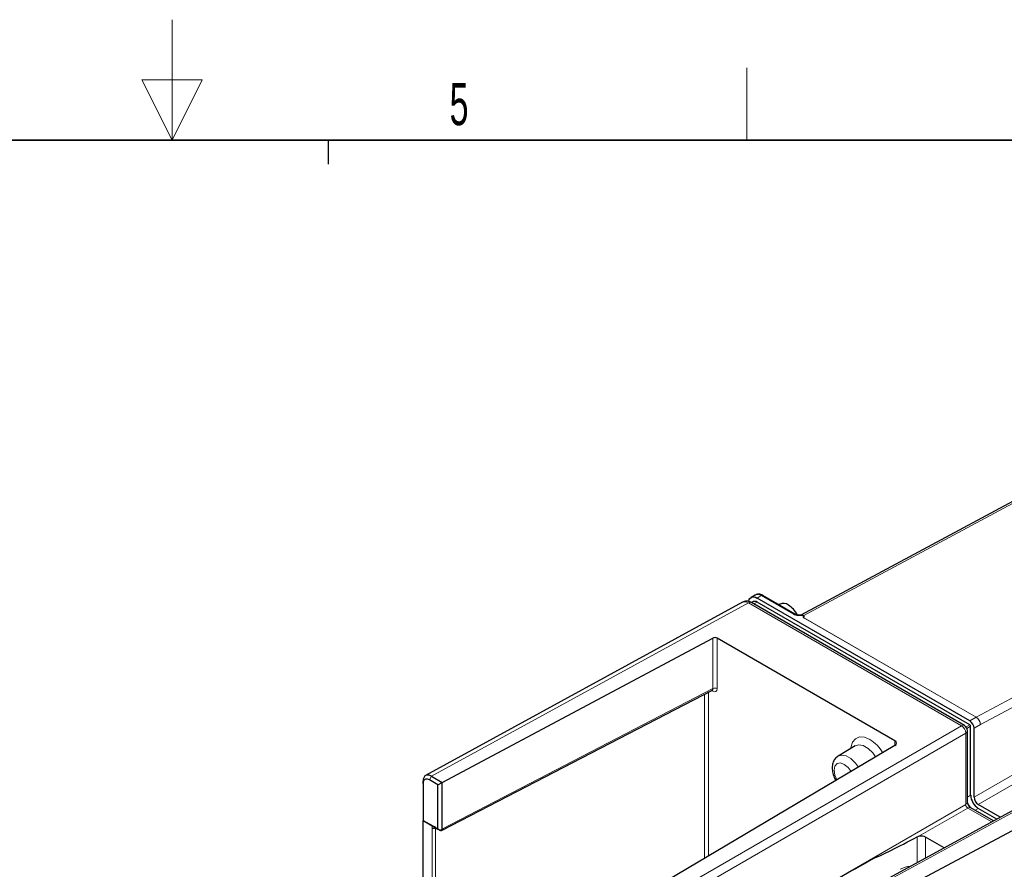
# Paper-space layout 'Blatt2' of a CAD drawing. Header units: millimetres. Extents: x 5 to 418, y 2 to 292.
# Tile 69 of 76: x 204 to 286, y 222 to 292. Entities that reach past the tile are written whole.
import ezdxf

# ---------------------------------------------------------------- set-up
doc = ezdxf.new("R2010")
doc.units = ezdxf.units.MM
doc.layers.add('SLD-0', color=7, linetype='Continuous')
doc.styles.add('SLDTEXTSTYLE0', font='TXT', dxfattribs={"width": 0.605})

psp = doc.layouts.new('Blatt2')

# ---------------------------------------------------------------- linework, layer by layer
at = {"color": 7, "linetype": 'Continuous', "lineweight": 25}
for p, q in [((304.267, 261.842), (269.252, 243.04)), ((265.466, 244.704), (265.113, 244.5)), ((268.776, 243.118), (266.091, 244.667)), ((264.415, 244.108), (238.069, 229.705)), ((282.838, 233.865), (265.151, 244.076)), ((265.313, 244.154), (265.164, 244.068)), ((283.29, 234.246), (265.613, 244.451)), ((283.29, 233.919), (265.613, 244.124)), ((267.518, 243.958), (267.411, 243.906)), ((239.45, 229.143), (261.949, 241.129)), ((277.064, 232.599), (262.298, 241.124)), ((239.441, 225.172), (261.896, 236.812)), ((283.088, 227.512), (283.088, 233.432)), ((283.361, 228.081), (283.361, 233.797)), ((283.644, 227.918), (283.644, 233.633)), ((277.073, 232.202), (255.89, 219.653)), ((273.753, 232.179), (272.345, 231.325)), ((237.859, 229.041), (237.859, 229.245)), ((239.096, 228.939), (238.389, 229.347)), ((238.566, 229.654), (239.45, 229.143)), ((239.096, 228.939), (239.45, 229.143)), ((239.45, 225.287), (239.45, 229.143)), ((237.859, 229.041), (237.859, 225.979)), ((239.096, 225.265), (239.096, 228.939)), ((290.824, 228.978), (266.249, 215.566)), ((285.254, 225.938), (283.369, 227.027)), ((285.825, 226.25), (283.998, 227.305)), ((285.535, 226.091), (283.998, 226.979)), ((237.859, 225.979), (239.096, 225.265)), ((237.859, 225.979), (238.661, 225.516)), ((237.859, 138.566), (237.859, 225.979)), ((237.859, 225.979), (237.859, 225.979)), ((265.79, 213.938), (288.112, 225.829)), ((238.881, 225.389), (239.235, 225.185)), ((239.096, 225.265), (239.165, 225.225)), ((239.244, 225.179), (239.233, 225.186)), ((278.92, 224.61), (279.064, 224.662)), ((281.162, 223.705), (279.617, 224.597))]:
    psp.add_line(p, q, dxfattribs=at)
at = {"color": 7, "linetype": 'Continuous', "lineweight": 18}
for p, q in [((304.516, 261.816), (269.496, 243.012)), ((283.824, 234.554), (319.012, 253.448)), ((319.353, 252.829), (284.168, 233.936)), ((283.644, 227.918), (319.353, 248.532)), ((319.706, 247.92), (283.998, 227.305)), ((265.966, 244.655), (265.613, 244.451)), ((268.651, 243.105), (265.966, 244.655)), ((264.906, 244.054), (238.566, 229.654)), ((282.593, 233.843), (264.906, 244.054)), ((265.613, 244.124), (265.34, 243.967)), ((283.818, 234.55), (269.455, 242.842)), ((269.463, 242.844), (283.824, 234.554)), ((261.949, 236.927), (261.949, 241.129)), ((262.298, 241.124), (262.298, 236.925)), ((239.47, 225.275), (261.949, 236.927)), ((261.242, 222.823), (261.242, 236.473)), ((261.591, 236.654), (261.591, 223.03)), ((261.944, 236.72), (261.838, 236.782)), ((283.29, 234.246), (283.818, 234.55)), ((258.714, 220.033), (282.593, 233.843)), ((282.947, 233.231), (259.147, 219.468)), ((282.947, 227.311), (282.947, 233.231)), ((283.29, 233.919), (282.982, 233.741)), ((283.361, 233.797), (283.052, 233.618)), ((284.168, 233.936), (283.644, 233.633)), ((277.064, 232.196), (277.064, 232.599)), ((238.389, 229.347), (238.566, 229.654)), ((291.068, 228.95), (266.497, 215.54)), ((283.361, 228.081), (283.088, 227.923)), ((270.089, 219.888), (282.947, 227.311)), ((283.124, 227.005), (279.064, 224.662)), ((285.109, 225.859), (283.124, 227.005)), ((283.998, 226.979), (283.725, 226.821)), ((238.605, 198.379), (238.605, 225.34)), ((238.929, 225.361), (238.884, 225.338)), ((238.884, 225.338), (238.884, 198.377)), ((239.233, 225.186), (239.165, 225.225)), ((239.45, 225.287), (239.47, 225.275)), ((278.92, 222.481), (278.92, 224.61)), ((279.617, 224.597), (279.617, 222.862))]:
    psp.add_line(p, q, dxfattribs=at)
at = {"color": 7, "linetype": 'Continuous', "lineweight": 25, "flags": 128}
psp.add_lwpolyline([(264.916, 244.176), (264.919, 244.194), (264.96, 244.324), (265.025, 244.427), (265.113, 244.5), (265.22, 244.54), (265.342, 244.545), (265.475, 244.515), (265.613, 244.451)], dxfattribs=at)
at = {"color": 7, "linetype": 'Continuous', "lineweight": 18, "flags": 128}
for points in [[(273.405, 231.968), (273.413, 232.044), (273.54, 232.47), (273.784, 232.768), (274.125, 232.912), (274.535, 232.891), (274.982, 232.708)], [(275.464, 231.249), (275.221, 231.589), (274.837, 231.963), (274.432, 232.197), (274.049, 232.266), (273.753, 232.179)], [(273.436, 230.047), (273.187, 230.375), (272.861, 230.638), (272.534, 230.751), (272.257, 230.698), (272.073, 230.485), (272.008, 230.145), (272.073, 229.731), (272.239, 229.338)], [(272.342, 231.324), (272.634, 231.41), (273.009, 231.342), (273.407, 231.113), (273.782, 230.747), (274.03, 230.399)]]:
    psp.add_lwpolyline(points, dxfattribs=at)
at = {"color": 7, "linetype": 'Continuous', "lineweight": 18}
for centre, radius, start, end in [((265.673, 244.246), 0.503, 54.38457, 114.30535), ((266.04, 244.553), 0.126, 65.70064, 125.60916), ((265.048, 243.85), 0.248, 65.43548, 124.84096), ((268.723, 243.007), 0.123, 64.51451, 126.45669), ((261.807, 236.73), 0.138, 355.86805, 39.3737), ((262.121, 236.582), 0.386, 62.67826, 116.45563), ((283.964, 234.295), 0.294, 118.45354, 119.83148), ((282.735, 233.639), 0.248, 65.43548, 124.84096), ((282.197, 233.205), 0.751, 1.92962, 58.12757), ((282.841, 233.455), 0.248, 295.20214, 354.57852), ((273.263, 229.961), 3.24, 30.38684, 57.95757), ((282.841, 227.536), 0.248, 295.20214, 354.57852), ((283.265, 226.801), 0.248, 65.42159, 124.79138), ((238.747, 225.614), 0.309, 242.678, 296.45585), ((239.302, 225.309), 0.141, 240.77864, 282.63399), ((239.26, 225.401), 0.246, 317.54367, 329.15889)]:
    psp.add_arc(centre, radius, start, end, dxfattribs=at)
at = {"color": 7, "linetype": 'Continuous', "lineweight": 25}
for centre, radius, start, end in [((265.437, 243.879), 0.302, 54.37995, 114.30914), ((267.789, 243.318), 0.694, 52.51178, 112.92604), ((267.04, 242.032), 2.179, 28.43081, 57.47514), ((282.876, 233.598), 0.768, 2.60491, 57.39454), ((282.588, 233.432), 0.5, 0, 60.00269), ((283.208, 233.79), 0.154, 2.60212, 57.39726), ((284.519, 228.014), 1.53, 199.96536, 219.79753), ((284.743, 228.144), 1.383, 182.60618, 237.39382), ((284.412, 227.953), 0.768, 182.60596, 237.39447)]:
    psp.add_arc(centre, radius, start, end, dxfattribs=at)
at = {"color": 7, "linetype": 'Continuous', "lineweight": 18}
for centre, major_axis, ratio, start_param, end_param in [((264.901, 243.234), (-0.49, 0.872), 0.577329, 5.504668, 6.276474), ((269.502, 242.607), (-0.256, 0.43), 0.567246, 5.490639, 6.262349), ((261.767, 237.027), (-0.135, 0.211), 0.575417, 3.089477, 3.900778), ((261.944, 237.129), (-0.25, 0.433), 0.576986, 2.356618, 3.926729), ((283.815, 234.14), (-0.247, 0.435), 0.582397, 3.931513, 5.50231), ((283.815, 234.14), (-0.24, 0.439), 0.592294, 3.940551, 5.511347), ((283.119, 227.206), (-0.125, 0.217), 0.544987, 0.78558, 2.356172), ((238.923, 225.156), (-0.225, 0.39), 0.576986, 0.182732, 0.785137), ((239.065, 225.238), (-0.133, 0.212), 0.575855, 0.51633, 0.764342), ((239.297, 225.38), (-0.151, 0.203), 0.452256, 3.068619, 3.87992), ((277.449, 219.437), (1.561, 2.564), 0.592292, 0.381404, 0.772931)]:
    psp.add_ellipse(centre, major_axis=major_axis, ratio=ratio, start_param=start_param, end_param=end_param, dxfattribs=at)
at = {"color": 7, "linetype": 'Continuous', "lineweight": 25}
for centre, major_axis, ratio, start_param, end_param in [((262.121, 241.024), (0.25, -0.003), 0.569487, 0.79193, 2.336547), ((276.711, 232.401), (0.5, -0.006), 0.569487, 5.530499, 7.075116), ((239.217, 225.195), (0.463, -0.267), 0.000068, 2.382739, 3.001489), ((239.159, 225.459), (0.26, -0.257), 0.50197, 5.190124, 5.81075), ((239.159, 225.459), (0.26, -0.257), 0.50197, 0.209023, 0.459224), ((279.585, 225.166), (4.482, 2.387), 0.035491, 3.493526, 4.544408), ((279.264, 224.399), (0.5, -0.006), 0.568982, 0.792338, 1.987709), ((270.262, 219.784), (14.645, 8.249), 0.010453, 1.205942, 1.576777)]:
    psp.add_ellipse(centre, major_axis=major_axis, ratio=ratio, start_param=start_param, end_param=end_param, dxfattribs=at)
for points, knots in [([(266.091, 244.667), (266.033, 244.696), (265.895, 244.765), (265.671, 244.792), (265.531, 244.729), (265.47, 244.701)], [0, 0, 0, 0, 0.284773, 0.683782, 1, 1, 1, 1]), ([(265.151, 244.076), (265.076, 244.111), (264.918, 244.187), (264.659, 244.207), (264.502, 244.141), (264.431, 244.111)], [0, 0, 0, 0, 0.331826, 0.69386, 1, 1, 1, 1]), ([(269.264, 243.041), (269.261, 243.041), (269.166, 243.041), (269.018, 243.042), (268.858, 243.079), (268.774, 243.116), (268.753, 243.133), (268.742, 243.141)], [0, 0, 0, 0, 0.012561, 0.454425, 0.678681, 0.846788, 1, 1, 1, 1]), ([(269.496, 243.012), (269.496, 243.011), (269.5, 242.998), (269.504, 242.984), (269.508, 242.971)], [0, 0, 0, 0, 0.043094, 1, 1, 1, 1]), ([(269.455, 242.842), (269.455, 242.842), (269.458, 242.843), (269.461, 242.843), (269.463, 242.844)], [0, 0, 0, 0, 0.28173, 1, 1, 1, 1]), ([(269.508, 242.971), (269.51, 242.958), (269.511, 242.933), (269.499, 242.901), (269.49, 242.878), (269.483, 242.863), (269.476, 242.853), (269.471, 242.847), (269.466, 242.844), (269.464, 242.844), (269.463, 242.844)], [0, 0, 0, 0, 0.3005185, 0.5605879, 0.732872, 0.8406008, 0.9075679, 0.9749302, 0.9929727, 1, 1, 1, 1]), ([(261.895, 236.809), (261.912, 236.814), (261.932, 236.819), (261.926, 236.821), (261.925, 236.821)], [0, 0, 0, 0, 0.8732645, 1, 1, 1, 1]), ([(272.342, 231.32), (272.245, 231.245), (272.052, 231.094), (271.897, 230.747), (271.842, 230.35), (271.904, 229.9), (272.02, 229.528), (272.141, 229.34), (272.169, 229.297)], [0, 0, 0, 0, 0.174622, 0.347359, 0.529153, 0.728815, 0.93769, 1, 1, 1, 1]), ([(238.389, 229.347), (238.333, 229.374), (238.217, 229.428), (238.06, 229.419), (237.937, 229.337), (237.869, 229.202), (237.862, 229.089), (237.859, 229.041)], [0, 0, 0, 0, 0.2023497, 0.4173906, 0.6319904, 0.8464298, 1, 1, 1, 1]), ([(283.369, 227.027), (283.356, 227.035), (283.33, 227.052), (283.269, 227.108), (283.206, 227.189), (283.147, 227.289), (283.108, 227.39), (283.09, 227.47), (283.089, 227.499), (283.088, 227.512)], [0, 0, 0, 0, 0.131366, 0.267005, 0.416202, 0.577642, 0.74337, 0.88298, 1, 1, 1, 1]), ([(239.235, 225.185), (239.238, 225.183), (239.244, 225.18), (239.248, 225.177), (239.249, 225.177), (239.249, 225.177), (239.249, 225.176), (239.25, 225.176), (239.251, 225.176), (239.253, 225.174), (239.257, 225.172), (239.268, 225.167), (239.29, 225.158), (239.333, 225.148), (239.388, 225.149), (239.423, 225.166), (239.438, 225.173)], [0, 0, 0, 0, 0.056865, 0.117091, 0.154081, 0.164153, 0.167978, 0.169989, 0.172799, 0.182778, 0.200502, 0.238212, 0.327297, 0.510456, 0.794031, 1, 1, 1, 1]), ([(239.441, 225.235), (239.433, 225.217), (239.419, 225.2), (239.381, 225.177), (239.357, 225.171), (239.333, 225.171)], [0, 0, 0, 0, 0.5, 0.5, 1, 1, 1, 1])]:
    psp.add_open_spline(points, degree=3, knots=knots, dxfattribs=at)
at = {"color": 7, "linetype": 'Continuous', "lineweight": 18}
for points, knots in [([(269.196, 242.995), (269.136, 242.996), (269.008, 242.999), (268.813, 243.03), (268.705, 243.08), (268.651, 243.105)], [0, 0, 0, 0, 0.301411, 0.64986, 1, 1, 1, 1]), ([(269.455, 242.842), (269.456, 242.869), (269.457, 242.911), (269.459, 242.959), (269.445, 242.98), (269.431, 242.988), (269.411, 242.993), (269.371, 242.997), (269.31, 242.996), (269.246, 242.995), (269.207, 242.995), (269.196, 242.995)], [0, 0, 0, 0, 0.288485, 0.443743, 0.487173, 0.521206, 0.561668, 0.613735, 0.766314, 0.927978, 1, 1, 1, 1]), ([(269.264, 243.04), (269.279, 243.041), (269.323, 243.042), (269.38, 243.034), (269.429, 243.019), (269.458, 243.007), (269.484, 242.991), (269.5, 242.978), (269.508, 242.971)], [0, 0, 0, 0, 0.168657, 0.501124, 0.637027, 0.757222, 0.863901, 1, 1, 1, 1])]:
    psp.add_open_spline(points, degree=3, knots=knots, dxfattribs=at)
at = {"color": 7, "linetype": 'Continuous', "lineweight": 25}
for points in [[(237.913, 229.527), (237.877, 229.448), (237.859, 229.352), (237.859, 229.245)], [(238.066, 229.703), (238, 229.665), (237.948, 229.605), (237.913, 229.527)], [(238.295, 229.748), (238.21, 229.756), (238.131, 229.741), (238.066, 229.703)], [(238.566, 229.654), (238.473, 229.707), (238.381, 229.739), (238.295, 229.748)], [(238.661, 225.516), (238.689, 225.5), (238.724, 225.479), (238.759, 225.46)]]:
    psp.add_open_spline(points, degree=3, dxfattribs=at)
at = {"layer": 'SLD-0', "lineweight": 18}
for p, q in [((217, 292.5), (217, 282.5)), ((264.75, 282.5), (264.75, 288.5)), ((219.5, 287.5), (214.5, 287.5)), ((214.5, 287.5), (217, 282.5)), ((217, 282.5), (219.5, 287.5))]:
    psp.add_line(p, q, dxfattribs=at)
at = {"layer": 'SLD-0', "lineweight": 35}
psp.add_line((408, 282.5), (26, 282.5), dxfattribs=at)
at = {"layer": 'SLD-0'}
psp.add_line((230, 280.5), (230, 282.5), dxfattribs=at)
psp.add_line((230, 280.5), (230, 282.5), dxfattribs=at)

# ---------------------------------------------------------------- texts
at = {"layer": 'SLD-0', "insert": (240.853, 287.243), "char_height": 3.5, "attachment_point": 2, "style": 'SLDTEXTSTYLE0'}
psp.add_mtext('5', dxfattribs=at)

doc.saveas('drawing.dxf')
